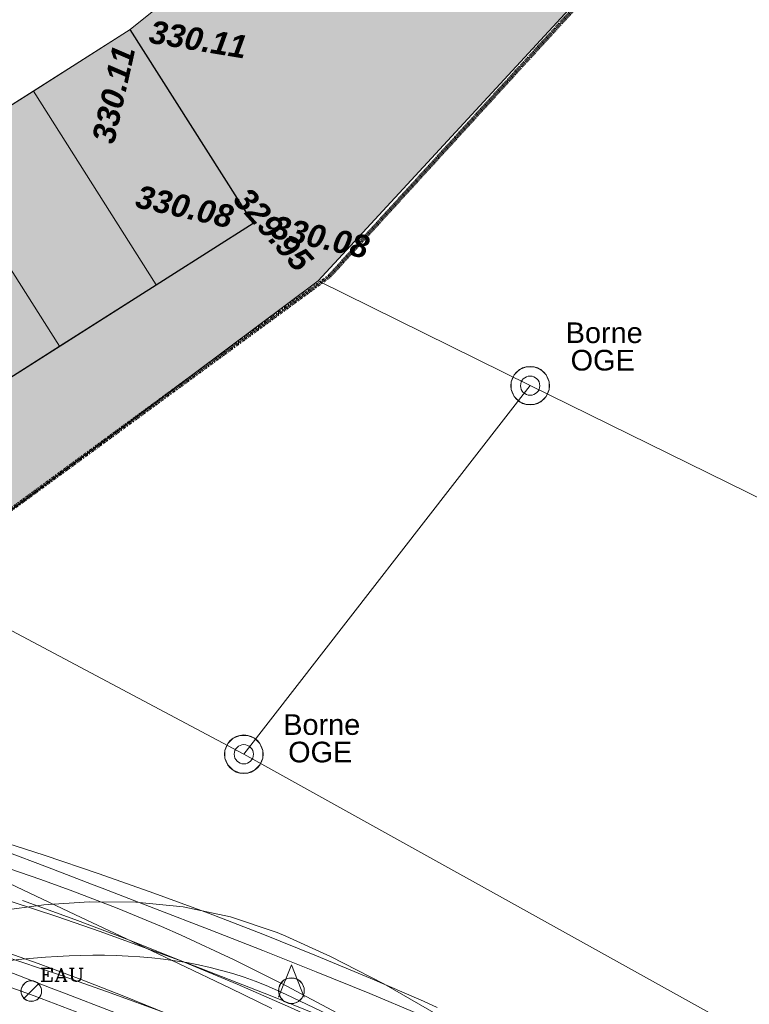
# Model space of a CAD drawing. Header units: centimetres. Extents: x -11246 to 29725, y -11714 to 13666.
# Tile 30 of 79: x 9408 to 9567, y 2138 to 2352. Entities that reach past the tile are written whole.
import ezdxf
from ezdxf.enums import TextEntityAlignment as Align

# ---------------------------------------------------------------- set-up
doc = ezdxf.new("R2010")
doc.units = ezdxf.units.CM
doc.linetypes.add('Centre 2', pattern=[0.03175, 0.00635, -0.004763, 0.015875, -0.004763])
doc.linetypes.add('IMPORT-BORDCHAUSSEE', pattern=[0])
for name, color, linetype, lineweight in [('0- Cloture', 7, 'Continuous', 5), ('Caches des symboles', 7, 'Continuous', 5), ('COV_EPURES', 7, 'Continuous', 5), ('Surface Projet - Textes - Altitudes', 175, 'Continuous', 0)]:
    doc.layers.add(name, color=color, linetype=linetype, lineweight=lineweight)
doc.layers.add('0- nouvelle giration', color=7, linetype='Continuous')
for name, color, linetype, lineweight, true_color in [('BORNE-ANCIENNE', 7, 'Continuous', 5, 0x003f7f), ('CADASTRE', 190, 'IMPORT-BORDCHAUSSEE', 5, 0x7f00ff), ('INACTIF', 4, 'Continuous', 5, 0x00ffff), ('POLYGO', 7, 'Continuous', 5, 0xa50000), ('RESEAU_AEP_SYMBOLE', 4, 'Continuous', 5, 0x00ffff), ('VERDI_CLOTURE LIMITE DE PROPRIETE', 1, 'Continuous', 5, 0xff0000), ('VERDI_Place permeable', 7, 'Continuous', 5, 0x7fffbf)]:
    doc.layers.add(name, color=color, linetype=linetype, lineweight=lineweight, true_color=true_color)
doc.styles.add('Altitude Surfaces projet', font='arialbi.ttf', dxfattribs={"height": 0.5})
doc.styles.add('Arial_1', font='arial.ttf', dxfattribs={"height": 0.45})
doc.styles.add('RomanC', font='romanc__.ttf', dxfattribs={"width": 1.2385, "height": 0.283635})

# ---------------------------------------------------------------- blocks, each defined once
blk = doc.blocks.new('APS_VERDI_PLAN MASSE_V2_REVIT_dwg_zs_cache-14888787-RDC Bâtiment 500')
at = {"layer": 'Caches des symboles', "flags": 128}
blk.add_lwpolyline([(-0.195, 0.981), (-0.556, 0.831), (-0.831, 0.556), (-0.981, 0.195), (-0.981, -0.195), (-0.831, -0.556), (-0.556, -0.831), (-0.195, -0.981), (0.195, -0.981), (0.556, -0.831), (0.831, -0.556), (0.981, -0.195), (0.981, 0.195), (0.831, 0.556), (0.556, 0.831), (0.195, 0.981)], close=True, dxfattribs=at)
blk = doc.blocks.new('APS_VERDI_PLAN MASSE_V2_REVIT_dwg_STR15-14888815-RDC Bâtiment 500')
at = {"layer": 'RESEAU_AEP_SYMBOLE'}
blk.add_line((-0.172, -0.172), (0.172, 0.172), dxfattribs=at)
blk.add_circle((0, 0), 0.225, dxfattribs=at)
at = {"xscale": 0.225, "yscale": 0.225, "zscale": 0.225}
blk.add_blockref('APS_VERDI_PLAN MASSE_V2_REVIT_dwg_zs_cache-14888787-RDC Bâtiment 500', (0, 0), dxfattribs=at)
at = {"layer": 'RESEAU_AEP_SYMBOLE', "insert": (0.182, 0.499), "char_height": 0.2836, "width": 1.27886, "attachment_point": 1, "line_spacing_factor": 1.125357, "style": 'RomanC'}
blk.add_mtext('EAU', dxfattribs=at)
blk = doc.blocks.new('APS_VERDI_PLAN MASSE_V2_REVIT_dwg_zs_cache-14888818-RDC Bâtiment 500')
at = {"layer": 'Caches des symboles', "flags": 128}
blk.add_lwpolyline([(-30.846, -58.547), (-30.948, -58.589), (-31.025, -58.667), (-31.067, -58.768), (-31.067, -58.878), (-31.025, -58.979), (-30.948, -59.057), (-30.846, -59.099), (-30.736, -59.099), (-30.635, -59.057), (-30.558, -58.979), (-30.516, -58.878), (-30.516, -58.768), (-30.558, -58.667), (-30.635, -58.589), (-30.736, -58.547), (-30.846, -58.547)], dxfattribs=at)
blk = doc.blocks.new('APS_VERDI_PLAN MASSE_V2_REVIT_dwg_4-14888819-RDC Bâtiment 500')
at = {"layer": 'INACTIF'}
blk.add_circle((-30.791, -58.823), 0.281, dxfattribs=at)
at = {"layer": 'POLYGO', "flags": 128}
blk.add_lwpolyline([(-31.072, -58.963), (-30.791, -58.26), (-30.51, -58.963)], dxfattribs=at)
blk.add_blockref('APS_VERDI_PLAN MASSE_V2_REVIT_dwg_zs_cache-14888818-RDC Bâtiment 500', (0, 0))
blk = doc.blocks.new('APS_VERDI_PLAN MASSE_V2_REVIT_dwg_zs_cache-14888859-RDC Bâtiment 500')
at = {"layer": 'Caches des symboles', "flags": 128}
blk.add_lwpolyline([(-31.91, -53.258), (-32.062, -53.321), (-32.178, -53.436), (-32.24, -53.588), (-32.24, -53.752), (-32.178, -53.903), (-32.062, -54.019), (-31.91, -54.082), (-31.746, -54.082), (-31.595, -54.019), (-31.479, -53.903), (-31.416, -53.752), (-31.416, -53.588), (-31.479, -53.436), (-31.595, -53.321), (-31.746, -53.258)], close=True, dxfattribs=at)
blk = doc.blocks.new('APS_VERDI_PLAN MASSE_V2_REVIT_dwg_STP8-14888860-RDC Bâtiment 500')
at = {"layer": 'BORNE-ANCIENNE'}
for radius in [0.42, 0.21]:
    blk.add_circle((-31.828, -53.67), radius, dxfattribs=at)
blk.add_blockref('APS_VERDI_PLAN MASSE_V2_REVIT_dwg_zs_cache-14888859-RDC Bâtiment 500', (0, 0))
blk = doc.blocks.new('APS_VERDI_PLAN MASSE_V2_REVIT_dwg_zs_cache-14888861-RDC Bâtiment 500')
at = {"layer": 'Caches des symboles', "flags": 128}
blk.add_lwpolyline([(-25.67, -45.224), (-25.822, -45.287), (-25.938, -45.403), (-26, -45.554), (-26, -45.718), (-25.938, -45.869), (-25.822, -45.985), (-25.67, -46.048), (-25.507, -46.048), (-25.355, -45.985), (-25.239, -45.869), (-25.177, -45.718), (-25.177, -45.554), (-25.239, -45.403), (-25.355, -45.287), (-25.507, -45.224)], close=True, dxfattribs=at)
blk = doc.blocks.new('APS_VERDI_PLAN MASSE_V2_REVIT_dwg_STP8-14888862-RDC Bâtiment 500')
at = {"layer": 'BORNE-ANCIENNE'}
for radius in [0.42, 0.21]:
    blk.add_circle((-25.589, -45.636), radius, dxfattribs=at)
blk.add_blockref('APS_VERDI_PLAN MASSE_V2_REVIT_dwg_zs_cache-14888861-RDC Bâtiment 500', (0, 0))
blk = doc.blocks.new('A$Cd462aaf2')
at = {"layer": 'Surface Projet - Textes - Altitudes', "color": 94, "style": 'Altitude Surfaces projet'}
for s, rotation, p in [('330.11', 350.5888, (-33.875, -37.913, -329.963)), ('329.95', 311.7917, (-31.897, -41.433, -329.963)), ('330.08', 347.4018, (-31.2, -42.161, -329.963))]:
    blk.add_text(s, height=0.5, rotation=rotation, dxfattribs=at).set_placement(p, align=Align.MIDDLE_LEFT)
at = {"layer": 'Surface Projet - Textes - Altitudes', "color": 250, "style": 'Altitude Surfaces projet'}
for s, rotation, p in [('330.11', 77.4018, (-34.901, -40.333, -329.963)), ('330.08', 347.4018, (-34.161, -41.499, -329.963))]:
    blk.add_text(s, height=0.5, rotation=rotation, dxfattribs=at).set_placement(p, align=Align.MIDDLE_LEFT)

msp = doc.modelspace()

# ---------------------------------------------------------------- hatches: boundary and pattern name
at = {"layer": '0- nouvelle giration', "true_color": 0xafd9aa}
h = msp.add_hatch(dxfattribs=at)
h.set_pattern_fill('ANSI37', color=9, scale=0.1)
h.set_pattern_definition([(45, (7774.85803, 2729.026), (-0.224506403, 0.224506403), []), (135, (7774.85803, 2729.026), (-0.224506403, -0.224506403), [])])
edge = h.paths.add_edge_path(flags=17)
edge.add_line((9243.54198, 2448.57506), (9243.40936, 2448.57506))
edge.add_line((9243.40936, 2448.57506), (9243.40936, 2452.2833))
edge.add_line((9243.40936, 2452.2833), (9213.88491, 2450.3196))
edge.add_line((9213.88491, 2450.3196), (9188.19938, 2448.57785))
edge.add_line((9188.19938, 2448.57785), (9189.17129, 2392.50755))
edge.add_line((9189.17129, 2392.50755), (9220.30806, 2392.50755))
edge.add_arc((9166.29993, 2447.73581), 77.24662, 314.360055, 360.6225103)
h.paths.add_polyline_path([(9193.58079, 2588.36128), (9151.37886, 2588.36128), (9151.37886, 2560.2884), (9193.58079, 2560.2884)], flags=17)
h.paths.add_polyline_path([(9211.56537, 2588.3353), (9298.47012, 2588.36142), (9298.47012, 2452.2884), (9279.95936, 2452.2884), (9279.95936, 2560.2884), (9211.56537, 2560.2884)], flags=17)
edge = h.paths.add_edge_path(flags=16)
edge.add_spline(control_points=[(8483.63265, 2491.6729), (8473.23546, 2509.79001), (8456.33208, 2536.75915), (8501.19299, 2563.08115), (8555.30671, 2558.80292), (8633.99958, 2558.51278), (8681.88639, 2561.54357), (8812.04957, 2556.79972), (8874.00138, 2556.75905), (8932.40475, 2532.3933), (8971.81768, 2508.73597), (8983.22669, 2487.83026), (8942.80299, 2467.39343), (8888.85969, 2450.1063), (8803.02282, 2466.39778), (8701.19564, 2474.157), (8620.77239, 2421.26211), (8598.90441, 2381.18833), (8525.9665, 2426.86303), (8500.19393, 2466.88495), (8483.63265, 2491.6729)], knot_values=[0, 0, 0, 0, 5.205560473, 7.910229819, 14.488220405, 21.740027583, 32.113314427, 40.526554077, 55.688985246, 57.317719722, 57.317719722, 57.317719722, 61.137916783, 67.881664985, 74.416986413, 84.722557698, 90.464298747, 100.393023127, 105.711588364, 114.635439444, 114.635439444, 114.635439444, 114.635439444], degree=3, periodic=0)
edge = h.paths.add_edge_path()
edge.add_line((9095.44936, 2560.2884), (9095.44936, 2588.36128))
edge.add_line((9095.44936, 2588.36128), (8363.63307, 2588.36128))
edge.add_line((8363.63307, 2588.36128), (8347.47536, 2588.36147))
edge.add_line((8347.47536, 2588.36147), (8347.47536, 2708.35904))
edge.add_line((8347.47536, 2708.35904), (9687.30169, 2708.35904))
edge.add_line((9687.30169, 2708.35904), (9687.30169, 2588.36147))
edge.add_line((9687.30169, 2588.36147), (9672.30169, 2588.36147))
edge.add_line((9672.30169, 2588.36147), (9658.58917, 2570.44484))
edge.add_line((9658.58917, 2570.44484), (9644.32377, 2552.98621))
edge.add_line((9644.32377, 2552.98621), (9655.60365, 2518.86519))
edge.add_line((9655.60365, 2518.86519), (9643.34668, 2506.62259))
edge.add_line((9643.34668, 2506.62259), (9643.49249, 2506.47575))
edge.add_line((9643.49249, 2506.47575), (9634.97242, 2498.0254))
edge.add_line((9634.97242, 2498.0254), (9630.38849, 2493.67959))
edge.add_line((9630.38849, 2493.67959), (9513.69088, 2377.11876))
edge.add_line((9513.69088, 2377.11876), (9478.72437, 2387.94953))
edge.add_line((9478.72437, 2387.94953), (9431.82234, 2350.27208))
edge.add_line((9431.82234, 2350.27208), (9458.61503, 2308.05654))
edge.add_line((9458.61503, 2308.05654), (9374.18395, 2254.47116))
edge.add_line((9374.18395, 2254.47116), (9347.39126, 2296.68669))
edge.add_arc((9428.4727, 2284.53475), 81.98701, 171.4763356, 199.4457141)
edge.add_line((9351.16245, 2257.24017), (9367.34464, 2226.77096))
edge.add_line((9367.34464, 2226.77096), (9368.11515, 2224.69579))
edge.add_line((9368.11515, 2224.69579), (9365.54978, 2216.76202))
edge.add_line((9365.54978, 2216.76202), (9377.5866, 2224.95335))
edge.add_line((9377.5866, 2224.95335), (9416.24641, 2253.29068))
edge.add_line((9416.24641, 2253.29068), (9472.80555, 2295.48829))
edge.add_line((9472.80555, 2295.48829), (9652.54838, 2490.2125))
edge.add_line((9652.54838, 2490.2125), (9772.29725, 2724.02599))
edge.add_line((9772.29725, 2724.02599), (9769.85803, 2724.02599))
edge.add_line((9769.85803, 2724.02599), (9769.85803, 2729.33575))
edge.add_line((9769.85803, 2729.33575), (8917.5, 2782.14161))
edge.add_line((8917.5, 2782.14161), (8846.58169, 2778.61069))
edge.add_line((8846.58169, 2778.61069), (8847.14345, 2777.72842))
edge.add_line((8847.14345, 2777.72842), (8826.38878, 2763.8532))
edge.add_line((8826.38878, 2763.8532), (8816.32012, 2774.42753))
edge.add_line((8816.32012, 2774.42753), (8817.76825, 2775.80644))
edge.add_line((8817.76825, 2775.80644), (8826.057, 2767.07514))
edge.add_line((8826.057, 2767.07514), (8826.67645, 2766.45085))
edge.add_line((8826.67645, 2766.45085), (8844.40644, 2778.30396))
edge.add_line((8844.40644, 2778.30396), (8844.28397, 2778.49629))
edge.add_line((8844.28397, 2778.49629), (8555.30881, 2764.10863))
edge.add_line((8555.30881, 2764.10863), (8297.07026, 2716.71972))
edge.add_line((8297.07026, 2716.71972), (8324.77286, 2641.2666))
edge.add_line((8324.77286, 2641.2666), (8337.47536, 2606.41193))
edge.add_line((8337.47536, 2606.41193), (8350.4065, 2571.35489))
edge.add_line((8350.4065, 2571.35489), (8664.08488, 2275.90748))
edge.add_line((8664.08488, 2275.90748), (9049.04773, 2275.99777))
edge.add_line((9049.04773, 2275.99777), (9270.19189, 2151.86878))
edge.add_line((9270.19189, 2151.86878), (9236.40839, 2180.53897))
edge.add_line((9236.40839, 2180.53897), (9193.74813, 2216.7424))
edge.add_line((9193.74813, 2216.7424), (9118.3404, 2282.04746))
edge.add_line((9118.3404, 2282.04746), (9095.69374, 2300.97689))
edge.add_arc((9063.44192, 2254.08914), 56.90906, 55.4777967, 90.2213606)
edge.add_line((9063.22205, 2310.99777), (9039.04773, 2285.99777))
edge.add_line((9039.04773, 2285.99777), (8989.04773, 2285.99777))
edge.add_line((8989.04773, 2285.99777), (8939.04773, 2285.99777))
edge.add_line((8939.04773, 2285.99777), (8889.04773, 2285.99777))
edge.add_line((8889.04773, 2285.99777), (8839.04773, 2285.99777))
edge.add_line((8839.04773, 2285.99777), (8789.04773, 2285.99777))
edge.add_line((8789.04773, 2285.99777), (8697.13197, 2285.99777))
edge.add_arc((8697.13197, 2335.99777), 50, 180, 270, ccw=False)
edge.add_line((8647.13197, 2335.99777), (8647.13197, 2376.37031))
edge.add_arc((8697.13197, 2376.37031), 50, 90, 180, ccw=False)
edge.add_line((8697.13197, 2426.37031), (8744.0519, 2426.37031))
edge.add_line((8744.0519, 2426.37031), (8763.95596, 2441.49739))
edge.add_line((8763.95596, 2441.49739), (8763.97109, 2441.47748))
edge.add_line((8763.97109, 2441.47748), (8775.46957, 2426.34791))
edge.add_line((8775.46957, 2426.34791), (8795.37362, 2441.47499))
edge.add_line((8795.37362, 2441.47499), (8806.86862, 2426.35))
edge.add_line((8806.86862, 2426.35), (8826.77267, 2441.47708))
edge.add_line((8826.77267, 2441.47708), (8838.25519, 2426.36851))
edge.add_line((8838.25519, 2426.36851), (8858.15924, 2441.49559))
edge.add_line((8858.15924, 2441.49559), (8869.66683, 2426.35403))
edge.add_line((8869.66683, 2426.35403), (8889.57088, 2441.48111))
edge.add_line((8889.57088, 2441.48111), (8901.05294, 2426.37314))
edge.add_line((8901.05294, 2426.37314), (8920.95699, 2441.50023))
edge.add_line((8920.95699, 2441.50023), (8932.35734, 2426.49977))
edge.add_line((8932.35734, 2426.49977), (8952.26139, 2441.62685))
edge.add_line((8952.26139, 2441.62685), (8963.87508, 2426.34568))
edge.add_line((8963.87508, 2426.34568), (8983.77913, 2441.47277))
edge.add_line((8983.77913, 2441.47277), (8995.21833, 2426.49977))
edge.add_line((8995.21833, 2426.49977), (9015.12239, 2441.62685))
edge.add_line((9015.12239, 2441.62685), (9026.73438, 2426.34791))
edge.add_line((9026.73438, 2426.34791), (9053.01733, 2446.32295))
edge.add_line((9053.01733, 2446.32295), (9083.27704, 2406.50755))
edge.add_line((9083.27704, 2406.50755), (9093.91704, 2392.50755))
edge.add_line((9093.91704, 2392.50755), (9145.20732, 2392.50755))
edge.add_line((9145.20732, 2392.50755), (9145.20732, 2445.66252))
edge.add_line((9145.20732, 2445.66252), (9095.44936, 2442.2884))
edge.add_line((9095.44936, 2442.2884), (9095.44936, 2560.2884))
at = {"layer": 'VERDI_Place permeable', "true_color": 0x808080}
h = msp.add_hatch(color=8, dxfattribs=at)
h.dxf.hatch_style = 1
h.paths.add_polyline_path([(8889.04773, 2285.99777), (9038.39962, 2285.99777), (9063.22205, 2310.99777), (8789.04773, 2310.99777), (8789.04773, 2285.99777), (8852.28024, 2285.99777)])
h.paths.add_polyline_path([(9347.39126, 2296.68669), (9368.49903, 2310.08304), (9395.29172, 2267.8675), (9374.18395, 2254.47116)])
h.paths.add_polyline_path([(9368.49903, 2310.08304), (9389.6068, 2323.47938), (9416.39949, 2281.26385), (9395.29172, 2267.8675)])
h.paths.add_polyline_path([(9410.71457, 2336.87573), (9431.82234, 2350.27208), (9458.61503, 2308.05654), (9437.50726, 2294.66019)])
h.paths.add_polyline_path([(9389.6068, 2323.47938), (9410.71457, 2336.87573), (9437.50726, 2294.66019), (9416.39949, 2281.26385)])
h.paths.add_polyline_path([(8763.97109, 2441.47748), (8744.06704, 2426.3504), (8774.3212, 2386.54229), (8794.22526, 2401.66937)])
h.paths.add_polyline_path([(8795.37362, 2441.47499), (8775.46957, 2426.34791), (8805.72373, 2386.5398), (8825.62779, 2401.66688)])
h.paths.add_polyline_path([(8826.77267, 2441.47708), (8806.86862, 2426.35), (8837.12278, 2386.54189), (8857.02683, 2401.66897)])
h.paths.add_polyline_path([(8858.15924, 2441.49559), (8838.25519, 2426.36851), (8868.50935, 2386.5604), (8888.41341, 2401.68748)])
h.paths.add_polyline_path([(8889.57088, 2441.48111), (8869.66683, 2426.35403), (8899.92099, 2386.54592), (8919.82505, 2401.673)])
h.paths.add_polyline_path([(8920.95699, 2441.50023), (8901.05294, 2426.37314), (8931.3071, 2386.56503), (8951.21115, 2401.69212)])
h.paths.add_polyline_path([(8952.26139, 2441.62685), (8932.35734, 2426.49977), (8962.6115, 2386.69166), (8982.51555, 2401.81874)])
h.paths.add_polyline_path([(8983.77913, 2441.47277), (8963.87508, 2426.34568), (8994.12924, 2386.53758), (9014.0333, 2401.66466)])
h.paths.add_polyline_path([(9015.12239, 2441.62685), (8995.21833, 2426.49977), (9025.47249, 2386.69166), (9045.37655, 2401.81874)])

# ---------------------------------------------------------------- linework, layer by layer
at = {"lineweight": 5, "flags": 128}
for points in [[(9410.71457, 2336.87573), (9431.82234, 2350.27208), (9458.61503, 2308.05654), (9437.50726, 2294.66019)], [(9389.6068, 2323.47938), (9410.71457, 2336.87573), (9437.50726, 2294.66019), (9416.39949, 2281.26385)], [(9368.49903, 2310.08304), (9389.6068, 2323.47938), (9416.39949, 2281.26385), (9395.29172, 2267.8675)]]:
    msp.add_lwpolyline(points, close=True, dxfattribs=at)
at = {"layer": '0- Cloture', "flags": 128}
msp.add_lwpolyline([(9347.39126, 2296.68669), (9431.82234, 2350.27208), (9478.72437, 2387.94953), (9513.69088, 2377.11876), (9655.602, 2518.86355), (9644.32377, 2552.98621), (9658.58917, 2570.44484), (9672.30169, 2588.36147), (9672.30169, 2603.36147), (9672.30169, 2693.35885), (8361.69901, 2693.35885), (8361.69901, 2603.23233), (9227.68294, 2603.23233), (9298.47012, 2603.36147), (9298.47012, 2588.36142), (9298.47012, 2558.45189), (9298.47012, 2458.7884), (9298.47012, 2452.2884), (9279.95936, 2452.2884)], dxfattribs=at)
at = {"layer": '0- nouvelle giration', "flags": 128}
msp.add_lwpolyline([(9347.39126, 2296.68669), (9374.18395, 2254.47116), (9458.61503, 2308.05654), (9431.82234, 2350.27208)], dxfattribs=at)
at = {"layer": 'CADASTRE', "linetype": 'Continuous', "flags": 128}
for points in [[(8793.11646, 1827.20797), (9385.30442, 2230.2055), (9472.80555, 2295.48829), (9652.54838, 2490.2125), (9772.29725, 2724.02599)], [(9472.80555, 2295.48829), (9518.97286, 2272.6666), (9570.67286, 2247.2666), (9712.37286, 2174.9666)], [(9742.70548, 2033.40581), (9456.5739, 2192.32874), (9518.97286, 2272.6666)], [(9456.5739, 2192.32874), (9385.30443, 2230.2055), (9389.06592, 2135.75599)]]:
    msp.add_lwpolyline(points, dxfattribs=at)
at = {"layer": 'COV_EPURES', "color": 7}
for points in [[(9313.58672, 2228.95786, 0), (9316.86248, 2223.40319, 0), (9321.9652, 2216.87596, 0), (9328.59703, 2210.1021, 0), (9336.48211, 2203.39114, 0), (9345.34179, 2196.8984, 0), (9354.93484, 2190.67701, 0), (9365.0682, 2184.72059, 0), (9375.59359, 2178.99243, 0), (9386.39942, 2173.44342, 0), (9397.4023, 2168.02206, 0), (9408.53976, 2162.67966, 0), (9419.76457, 2157.37265, 0), (9431.0406, 2152.06334, 0), (9442.33975, 2146.71981, 0), (9453.63977, 2141.31546, 0), (9462.66827, 2136.93336, 0)], [(9423.36278, 2164.01965, 0), (9413.82335, 2167.70868, 0), (9404.57024, 2171.23888, 0), (9395.91797, 2174.49159, 0), (9392.42276, 2175.79641, 0), (9392.42276, 2175.79641, 0), (9384.6142, 2178.72819, 0), (9375.52178, 2182.30481, 0), (9366.89097, 2186.03282, 0), (9358.78734, 2189.996, 0), (9351.25439, 2194.24698, 0), (9344.3236, 2198.81256, 0), (9338.02009, 2203.69895, 0), (9332.36525, 2208.89603, 0), (9327.37797, 2214.38067, 0), (9323.07476, 2220.11933, 0), (9319.46952, 2226.07002, 0), (9318.83323, 2227.2814, 0)], [(9294.14487, 2221.90313, 0), (9299.48773, 2216.17763, 0), (9305.34882, 2210.77176, 0), (9311.76597, 2205.70163, 0), (9318.73557, 2200.99089, 0), (9326.21201, 2196.65943, 0), (9334.10743, 2192.71537, 0), (9335.62317, 2192.01616, 0), (9335.62317, 2192.01616, 0), (9344.00217, 2188.44442, 0), (9354.75763, 2184.36559, 0), (9365.94157, 2180.48759, 0), (9377.39132, 2176.70843, 0), (9388.99113, 2172.92656, 0), (9400.65721, 2169.05012, 0), (9412.32666, 2165.00025, 0), (9419.30892, 2162.45929, 0)], [(9414.59926, 2141.3549, 0), (9405.08839, 2145.03291, 0), (9395.95494, 2148.51738, 0), (9387.40033, 2151.7333, 0), (9383.92915, 2153.02914, 0), (9383.92915, 2153.02914, 0), (9376.00367, 2156.00488, 0), (9366.38577, 2159.78763, 0), (9356.88494, 2163.88853, 0), (9347.64277, 2168.40229, 0), (9338.77335, 2173.39718, 0), (9330.3739, 2178.91543, 0), (9322.53092, 2184.97528, 0), (9315.32349, 2191.57354, 0), (9308.82456, 2198.68797, 0), (9303.10111, 2206.27942, 0), (9298.21365, 2214.29385, 0), (9297.34129, 2215.9418, 0)], [(9275.64444, 2206.148, 0), (9282.16546, 2199.13564, 0), (9289.36935, 2192.46474, 0), (9297.22532, 2186.23218, 0), (9305.65372, 2180.51273, 0), (9314.53134, 2175.35093, 0), (9323.69992, 2170.75691, 0), (9325.43633, 2169.95446, 0), (9325.43633, 2169.95446, 0), (9334.82812, 2165.94271, 0), (9346.45401, 2161.52834, 0), (9358.16327, 2157.46612, 0), (9369.84655, 2153.60937, 0), (9381.43802, 2149.83022, 0), (9392.89795, 2146.02223, 0), (9404.20124, 2142.09899, 0), (9410.90054, 2139.66041, 0)], [(9498.74024, 2137.10507, 0), (9495.75579, 2138.52106, 0), (9495.75579, 2138.52106, 0), (9484.13379, 2143.54244, 0), (9472.44473, 2148.40567, 0), (9460.69076, 2153.10986, 0), (9448.87404, 2157.65413, 0), (9436.99676, 2162.03765, 0), (9425.06109, 2166.25962, 0), (9413.06924, 2170.31925, 0), (9401.02341, 2174.21581, 0), (9388.92582, 2177.94856, 0), (9376.77869, 2181.51684, 0), (9369.39384, 2183.59904, 0)], [(9500.53727, 2133.13251, 0), (9494.68578, 2135.68009, 0), (9494.68578, 2135.68009, 0), (9484.05199, 2140.16316, 0), (9472.37504, 2144.91553, 0), (9460.68899, 2149.55016, 0), (9449.00707, 2154.10778, 0), (9437.33847, 2158.62189, 0), (9425.6897, 2163.11992, 0), (9423.36278, 2164.01965, 0)], [(9487.79267, 2116.08517, 0), (9484.95467, 2117.43065, 0), (9484.95467, 2117.43065, 0), (9473.61982, 2122.30743, 0), (9462.21984, 2127.02996, 0), (9450.75684, 2131.59737, 0), (9439.23293, 2136.00884, 0), (9427.65021, 2140.26355, 0), (9416.01084, 2144.3607, 0), (9404.31695, 2148.29956, 0), (9392.57069, 2152.07939, 0), (9380.77422, 2155.69949, 0), (9368.92973, 2159.15921, 0), (9361.72899, 2161.17763, 0)], [(9419.30892, 2162.45929, 0), (9428.95983, 2158.75646, 0), (9438.64205, 2154.75022, 0), (9442.89566, 2152.88781, 0), (9442.89566, 2152.88781, 0), (9454.43995, 2147.51427, 0), (9465.80866, 2141.83212, 0), (9477.02391, 2135.91603, 0), (9488.10952, 2129.82419, 0), (9499.08858, 2123.60196, 0), (9509.98219, 2117.28483, 0), (9520.80896, 2110.90065, 0), (9531.58495, 2104.47142, 0), (9542.32379, 2098.01456, 0), (9553.03691, 2091.54398, 0), (9563.73381, 2085.07078, 0), (9574.42234, 2078.60392, 0)], [(9403.29762, 2158.20171, 0), (9412.98523, 2159.49081, 0), (9422.90712, 2160.16899, 0), (9433.04254, 2160.07758, 0), (9443.32972, 2159.04761, 0), (9453.65533, 2156.90822, 0), (9463.84689, 2153.49949, 0), (9465.72478, 2152.7077, 0), (9465.72478, 2152.7077, 0), (9475.49181, 2148.21943, 0), (9487.101, 2142.2637, 0), (9498.41472, 2135.7642, 0), (9509.40752, 2128.73554, 0), (9520.05469, 2121.19354, 0), (9530.33226, 2113.15516, 0), (9540.2171, 2104.63849, 0), (9545.95022, 2099.30684, 0)], [(9408.37036, 2160.48571, 0), (9419.78706, 2156.33165, 0), (9431.64224, 2151.80572, 0), (9443.42318, 2147.08991, 0), (9455.12683, 2142.18545, 0), (9466.75018, 2137.09359, 0), (9478.29023, 2131.81565, 0), (9489.74399, 2126.353, 0), (9501.10852, 2120.70704, 0), (9512.38087, 2114.87923, 0), (9523.55814, 2108.87107, 0), (9534.63744, 2102.68412, 0), (9545.61592, 2096.31997, 0), (9556.49074, 2089.78027, 0), (9567.25908, 2083.0667, 0), (9577.91818, 2076.181, 0), (9586.36496, 2070.5497, 0)], [(9490.74653, 2110.8922, 0), (9485.04544, 2113.37417, 0), (9485.04544, 2113.37417, 0), (9474.73255, 2117.72128, 0), (9463.30922, 2122.37, 0), (9451.7922, 2126.9374, 0), (9440.20986, 2131.45609, 0), (9428.58402, 2135.95364, 0), (9416.93168, 2140.45305, 0), (9414.59926, 2141.3549, 0)], [(9410.90054, 2139.66041, 0), (9420.05116, 2136.14837, 0), (9429.11071, 2132.39751, 0), (9433.07571, 2130.66037, 0), (9433.07571, 2130.66037, 0), (9443.91569, 2125.61153, 0), (9454.73475, 2120.20208, 0), (9465.52395, 2114.50947, 0), (9476.28238, 2108.59664, 0), (9487.01349, 2102.51447, 0), (9497.72279, 2096.30395, 0), (9508.41649, 2089.9981, 0), (9519.10075, 2083.62352, 0), (9529.78129, 2077.20169, 0), (9540.4632, 2070.74995, 0), (9551.15088, 2064.28233, 0), (9561.84806, 2057.81023, 0), (9572.55787, 2051.34289, 0)]]:
    msp.add_polyline3d(points, dxfattribs=at)
at = {"layer": 'COV_EPURES', "color": 6}
for points in [[(9490.35523, 2127.97586, 0), (9481.17784, 2131.94759, 0), (9471.95789, 2135.81946, 0), (9462.69645, 2139.59103, 0), (9453.39461, 2143.26185, 0), (9444.05348, 2146.83149, 0), (9434.67416, 2150.29952, 0), (9425.25774, 2153.66553, 0), (9415.80534, 2156.92914, 0), (9406.31807, 2160.08995, 0), (9396.79705, 2163.1476, 0), (9387.2434, 2166.10172, 0), (9377.65825, 2168.95196, 0), (9368.04272, 2171.69799, 0), (9365.56141, 2172.38833, 0)], [(9405.18852, 2149.07426, 0), (9411.74099, 2146.70609, 0), (9421.10792, 2143.20479, 0), (9430.42908, 2139.58338, 0), (9439.70293, 2135.84247, 0), (9448.92793, 2131.98267, 0), (9458.10255, 2128.00463, 0), (9467.2253, 2123.909, 0), (9476.29465, 2119.69645, 0), (9485.3091, 2115.36769, 0), (9494.26718, 2110.92342, 0), (9503.16739, 2106.36439, 0), (9512.00828, 2101.69134, 0), (9520.78837, 2096.90505, 0), (9529.50622, 2092.0063, 0), (9538.16039, 2086.99592, 0), (9546.74945, 2081.87471, 0), (9555.27197, 2076.64354, 0), (9563.72656, 2071.30326, 0), (9572.11181, 2065.85476, 0), (9580.42635, 2060.29894, 0)], [(9405.64051, 2147.39277, 0), (9408.20444, 2147.66178, 0), (9410.77144, 2147.89963, 0), (9413.34136, 2148.10361, 0), (9415.91391, 2148.27099, 0), (9418.48872, 2148.39898, 0), (9421.06527, 2148.48482, 0), (9423.64293, 2148.52572, 0), (9426.22089, 2148.51887, 0), (9428.79823, 2148.46149, 0), (9431.37382, 2148.35079, 0), (9433.94638, 2148.18402, 0), (9436.51445, 2147.95844, 0), (9439.07636, 2147.67135, 0), (9441.63027, 2147.32013, 0), (9444.1741, 2146.90219, 0), (9446.70559, 2146.41503, 0), (9449.22223, 2145.85627, 0), (9451.72131, 2145.22361, 0), (9454.19988, 2144.51489, 0), (9456.65478, 2143.72809, 0), (9459.08261, 2142.86136, 0), (9461.47973, 2141.91304, 0), (9463.25512, 2141.14737, 0)], [(9463.25512, 2141.14737, 0), (9465.80308, 2139.99277, 0), (9474.8081, 2135.64564, 0), (9483.64171, 2130.95999, 0), (9492.2912, 2125.94258, 0), (9500.74411, 2120.60064, 0), (9508.98826, 2114.94184, 0), (9517.01179, 2108.97435, 0), (9524.80314, 2102.70675, 0), (9532.35109, 2096.14806, 0), (9539.64479, 2089.30774, 0)]]:
    msp.add_polyline3d(points, dxfattribs=at)
at = {"layer": 'VERDI_CLOTURE LIMITE DE PROPRIETE', "linetype": 'Centre 2', "lineweight": 90, "flags": 128}
msp.add_lwpolyline([(9772.29725, 2724.02599), (9652.54838, 2490.2125), (9514.07264, 2339.05748), (9475.21034, 2296.51078), (9377.5866, 2224.95335), (9368.32163, 2218.64832), (9270.19189, 2151.86878)], dxfattribs=at)

# ---------------------------------------------------------------- block references
at = {"xscale": 10, "yscale": 10, "zscale": 10}
for name, p in [('A$Cd462aaf2', (9774.85803, 2729.02599)), ('APS_VERDI_PLAN MASSE_V2_REVIT_dwg_STP8-14888862-RDC Bâtiment 500', (9774.85803, 2729.02599)), ('APS_VERDI_PLAN MASSE_V2_REVIT_dwg_STP8-14888860-RDC Bâtiment 500', (9774.85803, 2729.02599)), ('APS_VERDI_PLAN MASSE_V2_REVIT_dwg_4-14888819-RDC Bâtiment 500', (9774.85803, 2729.02599)), ('APS_VERDI_PLAN MASSE_V2_REVIT_dwg_STR15-14888815-RDC Bâtiment 500', (9410.27389, 2140.70441))]:
    msp.add_blockref(name, p, dxfattribs=at)

# ---------------------------------------------------------------- texts
at = {"layer": 'BORNE-ANCIENNE', "char_height": 4.5, "attachment_point": 1, "line_spacing_factor": 0.941778, "style": 'Arial_1'}
for s, insert, width in [('Borne', (9526.72427, 2286.45537), 20.0537189), ('OGE', (9527.78851, 2280.46758), 16.6930682), ('Borne', (9465.17064, 2201.04783), 20.0537189), ('OGE', (9466.23488, 2195.06004), 16.6930682)]:
    msp.add_mtext(s, dxfattribs=dict(at, insert=insert, width=width))

doc.saveas('drawing.dxf')
